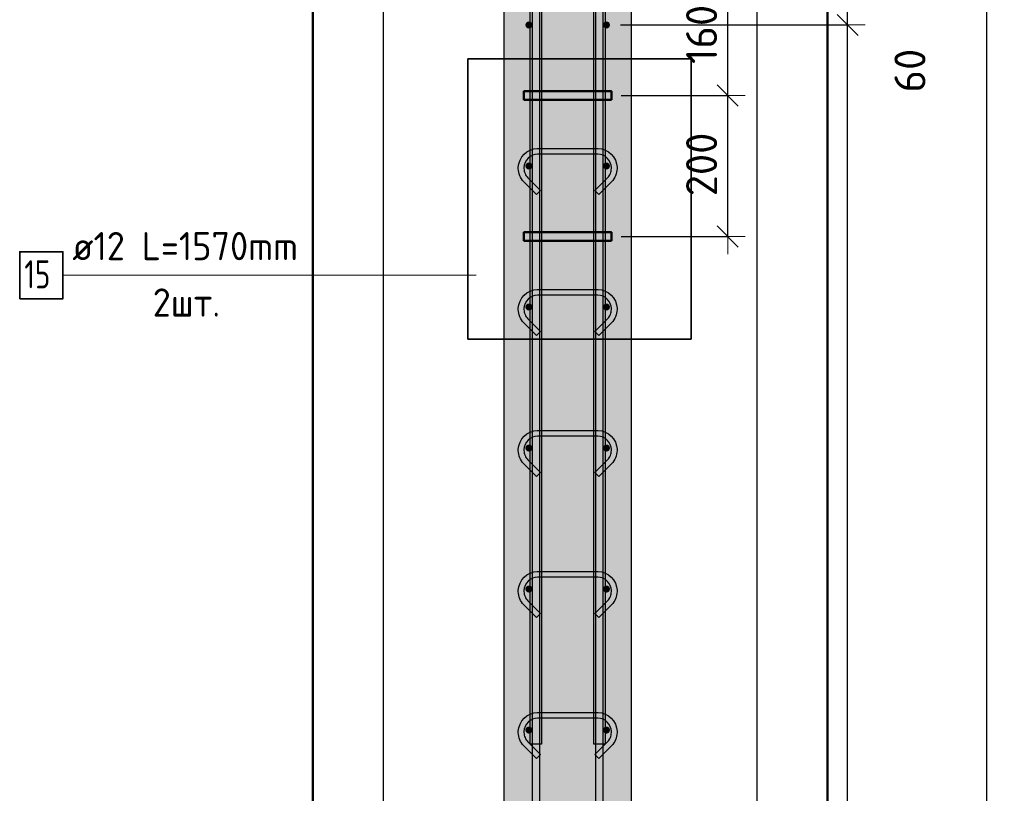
# Model space of a CAD drawing. Header units: millimetres. Extents: x -2995 to 47287, y -2809 to 58122.
# Tile 61 of 143: x 31542 to 32938, y 28998 to 30095. Entities that reach past the tile are written whole.
import ezdxf

# ---------------------------------------------------------------- set-up
doc = ezdxf.new("R2010")
doc.units = ezdxf.units.MM
doc.header["$PDMODE"] = 65
for name, color, linetype, lineweight in [('Standard', 7, 'Continuous', 25), ('Арм.стержн. вертикальными 1', 22, 'Continuous', 35), ('Арм.стержн.горизонт. 1', 180, 'Continuous', 35), ('Арм.стержн.горизонт. 2', 202, 'Continuous', 35), ('Размерная линия_ общее', 7, 'Continuous', 13)]:
    doc.layers.add(name, color=color, linetype=linetype, lineweight=lineweight)
doc.layers.add('Арм.стержн. вертикальными 2', color=7, linetype='Continuous', lineweight=35, true_color=0x006e00)
doc.layers.add('Арм.стержн.Стяжки', color=7, linetype='Continuous', lineweight=35, true_color=0x501e0f)
doc.styles.add('ISOCPEUR', font='ISOCPEUR')
doc.dimstyles.new('DIMSTYLE_10', dxfattribs={"dimtxt": 44, "dimasz": 50, "dimexe": 0, "dimexo": 0, "dimgap": 22, "dimtad": 0, "dimdec": 0, "dimrnd": 5, "dimzin": 12, "dimdsep": 46, "dimtxsty": 'ISOCPEUR', "dimblk1": 'ALL_ML_STRICH', "dimblk2": 'ALL_ML_STRICH', "dimsah": 1, "dimcen": 0, "dimclrd": 7, "dimclre": 256, "dimclrt": 7, "dimadec": 0, "dimazin": 0, "dimtfac": 1, "dimtdec": 0, "dimtix": 1, "dimtmove": 2, "dimatfit": 3, "dimfxl": 0, "dimtvp": 1.2, "dimtzin": 0, "dimlwd": 0, "dimlwe": -3, "dimarcsym": 0})
doc.dimstyles.new('DIMSTYLE_3', dxfattribs={"dimtxt": 44, "dimasz": 50, "dimexe": 0, "dimexo": 0, "dimgap": 22, "dimtad": 2, "dimdec": 0, "dimrnd": 5, "dimzin": 12, "dimdsep": 46, "dimtxsty": 'ISOCPEUR', "dimblk1": 'ALL_ML_STRICH', "dimblk2": 'ALL_ML_STRICH', "dimsah": 1, "dimcen": 0, "dimclrd": 7, "dimclre": 256, "dimclrt": 7, "dimadec": 0, "dimazin": 0, "dimtfac": 1, "dimtdec": 0, "dimtix": 1, "dimtmove": 2, "dimatfit": 3, "dimfxl": 0, "dimtzin": 0, "dimlwd": 0, "dimlwe": -3, "dimarcsym": 0})

# ---------------------------------------------------------------- blocks, each defined once
blk = doc.blocks.new('ALL_ML_STRICH')
at = {"color": 0, "linetype": 'ByBlock', "lineweight": -2}
for p, q in [((-0.3, -0.3), (0.3, 0.3)), ((0, -0.5), (0, 0.5)), ((-1, 0), (0.5, 0))]:
    blk.add_line(p, q, dxfattribs=at)
blk = doc.blocks.new('*D203')
at = {"layer": 'DEFPOINTS', "color": 7, "linetype": 'Continuous', "lineweight": 13, "transparency": 33554687}
for p in [(32505, 30147.3), (32533.7, 27027.3), (32913, 27027.3)]:
    blk.add_point(p, dxfattribs=at)
at = {"layer": 'Размерная линия_ общее', "color": 253, "linetype": 'Continuous', "lineweight": -2, "true_color": 0xa0a0a0, "transparency": 33554687}
for p, q in [((32525, 30147.3), (32913, 30147.3)), ((32553.7, 27027.3), (32913, 27027.3))]:
    blk.add_line(p, q, dxfattribs=at)
at = {"layer": 'Размерная линия_ общее', "color": 7, "linetype": 'Continuous', "lineweight": -2, "transparency": 33554687}
blk.add_line((32913, 27027.3), (32913, 30147.3), dxfattribs=at)
at = {"layer": 'Размерная линия_ общее', "color": 7, "linetype": 'Continuous', "lineweight": 13, "transparency": 33554687, "xscale": 50, "yscale": 50, "zscale": 50}
for p, rotation in [((32913, 30147.3), 90), ((32913, 27027.3), 270)]:
    blk.add_blockref('ALL_ML_STRICH', p, dxfattribs=dict(at, rotation=rotation))
at = {"layer": 'Размерная линия_ общее', "color": 7, "linetype": 'Continuous', "lineweight": 13, "transparency": 33554687, "insert": (32876, 28593.9), "char_height": 44, "width": 176, "attachment_point": 5, "rotation": 90, "style": 'ISOCPEUR'}
blk.add_mtext('\\A1;{3120}', dxfattribs=at)
blk = doc.blocks.new('*D206')
at = {"layer": 'DEFPOINTS', "color": 7, "linetype": 'Continuous', "lineweight": 13, "transparency": 33554687}
for p in [(32373.8, 30087.3), (32373.8, 27087.3), (32715.8, 27087.3)]:
    blk.add_point(p, dxfattribs=at)
at = {"layer": 'Размерная линия_ общее', "color": 253, "linetype": 'Continuous', "lineweight": -2, "true_color": 0xa0a0a0, "transparency": 33554687}
for p, q in [((32393.8, 30087.3), (32715.8, 30087.3)), ((32393.8, 27087.3), (32715.8, 27087.3))]:
    blk.add_line(p, q, dxfattribs=at)
at = {"layer": 'Размерная линия_ общее', "color": 7, "linetype": 'Continuous', "lineweight": -2, "transparency": 33554687}
blk.add_line((32715.8, 27087.3), (32715.8, 30087.3), dxfattribs=at)
at = {"layer": 'Размерная линия_ общее', "color": 7, "linetype": 'Continuous', "lineweight": 13, "transparency": 33554687, "xscale": 50, "yscale": 50, "zscale": 50}
for p, rotation in [((32715.8, 30087.3), 90), ((32715.8, 27087.3), 270)]:
    blk.add_blockref('ALL_ML_STRICH', p, dxfattribs=dict(at, rotation=rotation))
at = {"layer": 'Размерная линия_ общее', "color": 7, "linetype": 'Continuous', "lineweight": 13, "transparency": 33554687, "insert": (32656.8, 28439.3), "char_height": 44, "width": 2.2, "attachment_point": 1, "rotation": 90, "line_spacing_factor": 0.60241, "style": 'ISOCPEUR'}
blk.add_mtext('\\W0.91;15х200=3000', dxfattribs=at)
blk = doc.blocks.new('*D207')
at = {"layer": 'DEFPOINTS', "color": 7, "linetype": 'Continuous', "lineweight": 13, "transparency": 33554687}
for p in [(32408.8, 30147.3), (32373.8, 30087.3), (32715.8, 30087.3)]:
    blk.add_point(p, dxfattribs=at)
at = {"layer": 'Размерная линия_ общее', "color": 253, "linetype": 'Continuous', "lineweight": -2, "true_color": 0xa0a0a0, "transparency": 33554687}
for p, q in [((32428.8, 30147.3), (32715.8, 30147.3)), ((32393.8, 30087.3), (32715.8, 30087.3))]:
    blk.add_line(p, q, dxfattribs=at)
at = {"layer": 'Размерная линия_ общее', "color": 7, "linetype": 'Continuous', "lineweight": -2, "transparency": 33554687}
blk.add_line((32715.8, 30087.3), (32715.8, 30147.3), dxfattribs=at)
at = {"layer": 'Размерная линия_ общее', "color": 7, "linetype": 'Continuous', "lineweight": 13, "transparency": 33554687, "xscale": 50, "yscale": 50, "zscale": 50}
for p, rotation in [((32715.8, 30147.3), 90), ((32715.8, 30087.3), 270)]:
    blk.add_blockref('ALL_ML_STRICH', p, dxfattribs=dict(at, rotation=rotation))
at = {"layer": 'Размерная линия_ общее', "color": 7, "linetype": 'Continuous', "lineweight": 13, "transparency": 33554687, "insert": (32804.2, 30022.6), "char_height": 44, "width": 88, "attachment_point": 5, "rotation": 90, "style": 'ISOCPEUR'}
blk.add_mtext('\\A1;{60}', dxfattribs=at)
blk = doc.blocks.new('*D210')
at = {"layer": 'DEFPOINTS', "color": 7, "linetype": 'Continuous', "lineweight": 13, "transparency": 33554687}
for p in [(32374.8, 29987.3), (32374.8, 29787.3), (32545.7, 29787.3)]:
    blk.add_point(p, dxfattribs=at)
at = {"layer": 'Размерная линия_ общее', "color": 253, "linetype": 'Continuous', "lineweight": -2, "true_color": 0xa0a0a0, "transparency": 33554687}
for p, q in [((32394.8, 29987.3), (32545.7, 29987.3)), ((32394.8, 29787.3), (32545.7, 29787.3))]:
    blk.add_line(p, q, dxfattribs=at)
at = {"layer": 'Размерная линия_ общее', "color": 7, "linetype": 'Continuous', "lineweight": -2, "transparency": 33554687}
blk.add_line((32545.7, 29787.3), (32545.7, 29987.3), dxfattribs=at)
at = {"layer": 'Размерная линия_ общее', "color": 7, "linetype": 'Continuous', "lineweight": 13, "transparency": 33554687, "xscale": 50, "yscale": 50, "zscale": 50}
for p, rotation in [((32545.7, 29987.3), 90), ((32545.7, 29787.3), 270)]:
    blk.add_blockref('ALL_ML_STRICH', p, dxfattribs=dict(at, rotation=rotation))
at = {"layer": 'Размерная линия_ общее', "color": 7, "linetype": 'Continuous', "lineweight": 13, "transparency": 33554687, "insert": (32508.7, 29889.5), "char_height": 44, "width": 132, "attachment_point": 5, "rotation": 90, "style": 'ISOCPEUR'}
blk.add_mtext('\\A1;{200}', dxfattribs=at)
blk = doc.blocks.new('*D211')
at = {"layer": 'DEFPOINTS', "color": 7, "linetype": 'Continuous', "lineweight": 13, "transparency": 33554687}
for p in [(32408.8, 30147.3), (32374.8, 29987.3), (32545.7, 29987.3)]:
    blk.add_point(p, dxfattribs=at)
at = {"layer": 'Размерная линия_ общее', "color": 253, "linetype": 'Continuous', "lineweight": -2, "true_color": 0xa0a0a0, "transparency": 33554687}
for p, q in [((32428.8, 30147.3), (32545.7, 30147.3)), ((32394.8, 29987.3), (32545.7, 29987.3))]:
    blk.add_line(p, q, dxfattribs=at)
at = {"layer": 'Размерная линия_ общее', "color": 7, "linetype": 'Continuous', "lineweight": -2, "transparency": 33554687}
blk.add_line((32545.7, 29987.3), (32545.7, 30147.3), dxfattribs=at)
at = {"layer": 'Размерная линия_ общее', "color": 7, "linetype": 'Continuous', "lineweight": 13, "transparency": 33554687, "xscale": 50, "yscale": 50, "zscale": 50}
for p, rotation in [((32545.7, 30147.3), 90), ((32545.7, 29987.3), 270)]:
    blk.add_blockref('ALL_ML_STRICH', p, dxfattribs=dict(at, rotation=rotation))
at = {"layer": 'Размерная линия_ общее', "color": 7, "linetype": 'Continuous', "lineweight": 13, "transparency": 33554687, "insert": (32508.7, 30073.9), "char_height": 44, "width": 132, "attachment_point": 5, "rotation": 90, "style": 'ISOCPEUR'}
blk.add_mtext('\\A1;{160}', dxfattribs=at)

msp = doc.modelspace()

# ---------------------------------------------------------------- hatches: boundary and pattern name
at = {"layer": 'Standard', "linetype": 'Continuous', "lineweight": 13, "transparency": 33554687}
msp.add_hatch(color=7, dxfattribs=at).paths.add_polyline_path([(32408.8, 30147.3), (32228.8, 30147.3), (32228.8, 27027.3), (32408.8, 27027.3)])
at = {"layer": 'Арм.стержн.горизонт. 1', "linetype": 'Continuous', "lineweight": 50, "transparency": 33554687}
for points in [[(32268.8, 30087.3), (32268.4, 30089.2), (32267.4, 30090.9), (32265.7, 30091.9), (32263.8, 30092.3), (32261.9, 30091.9), (32260.3, 30090.9), (32259.2, 30089.2), (32258.8, 30087.3), (32259.2, 30085.4), (32260.3, 30083.8), (32261.9, 30082.7), (32263.8, 30082.3), (32265.7, 30082.7), (32267.4, 30083.8), (32268.4, 30085.4)], [(32378.8, 30087.3), (32378.4, 30089.2), (32377.4, 30090.9), (32375.7, 30091.9), (32373.8, 30092.3), (32371.9, 30091.9), (32370.3, 30090.9), (32369.2, 30089.2), (32368.8, 30087.3), (32369.2, 30085.4), (32370.3, 30083.8), (32371.9, 30082.7), (32373.8, 30082.3), (32375.7, 30082.7), (32377.4, 30083.8), (32378.4, 30085.4)], [(32268.8, 29887.3), (32268.4, 29889.2), (32267.4, 29890.9), (32265.7, 29891.9), (32263.8, 29892.3), (32261.9, 29891.9), (32260.3, 29890.9), (32259.2, 29889.2), (32258.8, 29887.3), (32259.2, 29885.4), (32260.3, 29883.8), (32261.9, 29882.7), (32263.8, 29882.3), (32265.7, 29882.7), (32267.4, 29883.8), (32268.4, 29885.4)], [(32378.8, 29887.3), (32378.4, 29889.2), (32377.4, 29890.9), (32375.7, 29891.9), (32373.8, 29892.3), (32371.9, 29891.9), (32370.3, 29890.9), (32369.2, 29889.2), (32368.8, 29887.3), (32369.2, 29885.4), (32370.3, 29883.8), (32371.9, 29882.7), (32373.8, 29882.3), (32375.7, 29882.7), (32377.4, 29883.8), (32378.4, 29885.4)], [(32268.8, 29687.3), (32268.4, 29689.2), (32267.4, 29690.9), (32265.7, 29691.9), (32263.8, 29692.3), (32261.9, 29691.9), (32260.3, 29690.9), (32259.2, 29689.2), (32258.8, 29687.3), (32259.2, 29685.4), (32260.3, 29683.8), (32261.9, 29682.7), (32263.8, 29682.3), (32265.7, 29682.7), (32267.4, 29683.8), (32268.4, 29685.4)], [(32378.8, 29687.3), (32378.4, 29689.2), (32377.4, 29690.9), (32375.7, 29691.9), (32373.8, 29692.3), (32371.9, 29691.9), (32370.3, 29690.9), (32369.2, 29689.2), (32368.8, 29687.3), (32369.2, 29685.4), (32370.3, 29683.8), (32371.9, 29682.7), (32373.8, 29682.3), (32375.7, 29682.7), (32377.4, 29683.8), (32378.4, 29685.4)], [(32268.8, 29487.3), (32268.4, 29489.2), (32267.4, 29490.9), (32265.7, 29491.9), (32263.8, 29492.3), (32261.9, 29491.9), (32260.3, 29490.9), (32259.2, 29489.2), (32258.8, 29487.3), (32259.2, 29485.4), (32260.3, 29483.8), (32261.9, 29482.7), (32263.8, 29482.3), (32265.7, 29482.7), (32267.4, 29483.8), (32268.4, 29485.4)], [(32378.8, 29487.3), (32378.4, 29489.2), (32377.4, 29490.9), (32375.7, 29491.9), (32373.8, 29492.3), (32371.9, 29491.9), (32370.3, 29490.9), (32369.2, 29489.2), (32368.8, 29487.3), (32369.2, 29485.4), (32370.3, 29483.8), (32371.9, 29482.7), (32373.8, 29482.3), (32375.7, 29482.7), (32377.4, 29483.8), (32378.4, 29485.4)], [(32268.8, 29287.3), (32268.4, 29289.2), (32267.4, 29290.9), (32265.7, 29291.9), (32263.8, 29292.3), (32261.9, 29291.9), (32260.3, 29290.9), (32259.2, 29289.2), (32258.8, 29287.3), (32259.2, 29285.4), (32260.3, 29283.8), (32261.9, 29282.7), (32263.8, 29282.3), (32265.7, 29282.7), (32267.4, 29283.8), (32268.4, 29285.4)], [(32378.8, 29287.3), (32378.4, 29289.2), (32377.4, 29290.9), (32375.7, 29291.9), (32373.8, 29292.3), (32371.9, 29291.9), (32370.3, 29290.9), (32369.2, 29289.2), (32368.8, 29287.3), (32369.2, 29285.4), (32370.3, 29283.8), (32371.9, 29282.7), (32373.8, 29282.3), (32375.7, 29282.7), (32377.4, 29283.8), (32378.4, 29285.4)], [(32268.8, 29087.3), (32268.4, 29089.2), (32267.4, 29090.9), (32265.7, 29091.9), (32263.8, 29092.3), (32261.9, 29091.9), (32260.3, 29090.9), (32259.2, 29089.2), (32258.8, 29087.3), (32259.2, 29085.4), (32260.3, 29083.8), (32261.9, 29082.7), (32263.8, 29082.3), (32265.7, 29082.7), (32267.4, 29083.8), (32268.4, 29085.4)], [(32378.8, 29087.3), (32378.4, 29089.2), (32377.4, 29090.9), (32375.7, 29091.9), (32373.8, 29092.3), (32371.9, 29091.9), (32370.3, 29090.9), (32369.2, 29089.2), (32368.8, 29087.3), (32369.2, 29085.4), (32370.3, 29083.8), (32371.9, 29082.7), (32373.8, 29082.3), (32375.7, 29082.7), (32377.4, 29083.8), (32378.4, 29085.4)]]:
    msp.add_hatch(color=4, dxfattribs=at).paths.add_polyline_path(points)

# ---------------------------------------------------------------- linework, layer by layer
at = {"color": 52, "linetype": 'Continuous', "lineweight": -3, "transparency": 33554687}
for p, q in [((32057.3, 31460.8), (32057.3, 27027.3)), ((32057.3, 31460.8), (32057.3, 27027.3)), ((32587.3, 27027.3), (32587.3, 31460.8)), ((32587.3, 27027.3), (32587.3, 31460.8)), ((32177, 30039.1), (32494.1, 30039.1)), ((32494.1, 30039.1), (32177, 30039.1)), ((32177, 30039.1), (32177, 29641.7)), ((32177, 29641.7), (32177, 30039.1)), ((32494.1, 29641.7), (32494.1, 30039.1)), ((32494.1, 30039.1), (32494.1, 29641.7)), ((32177, 29641.7), (32494.1, 29641.7)), ((32494.1, 29641.7), (32177, 29641.7))]:
    msp.add_line(p, q, dxfattribs=at)
at = {"layer": 'Standard', "color": 7, "linetype": 'Continuous', "lineweight": 25, "transparency": 33554687}
for p, q in [((32228.8, 27027.3), (32228.8, 30147.3)), ((32408.8, 30147.3), (32408.8, 27027.3))]:
    msp.add_line(p, q, dxfattribs=at)
at = {"layer": 'Standard', "color": 7, "linetype": 'Continuous', "lineweight": 50, "transparency": 33554687}
msp.add_lwpolyline([(31957.3, 26927.3), (32687.3, 26927.3), (32687.3, 31560.8), (31957.3, 31560.8), (31957.3, 26927.3)], dxfattribs=at)
at = {"layer": 'Арм.стержн. вертикальными 1', "color": 4, "linetype": 'Continuous', "lineweight": 25, "transparency": 33554687}
for points in [[(32268.8, 27027.3), (32268.8, 31157.3), (32278.8, 31157.3), (32278.8, 27027.3), (32268.8, 27027.3)], [(32268.8, 27027.3), (32268.8, 31157.3), (32278.8, 31157.3), (32278.8, 27027.3), (32268.8, 27027.3)], [(32268.8, 27027.3), (32268.8, 31157.3), (32278.8, 31157.3), (32278.8, 27027.3), (32268.8, 27027.3)], [(32268.8, 27027.3), (32268.8, 31157.3), (32278.8, 31157.3), (32278.8, 27027.3), (32268.8, 27027.3)], [(32268.8, 27027.3), (32268.8, 31157.3), (32278.8, 31157.3), (32278.8, 27027.3), (32268.8, 27027.3)], [(32268.8, 27027.3), (32268.8, 31157.3), (32278.8, 31157.3), (32278.8, 27027.3), (32268.8, 27027.3)], [(32358.8, 27027.3), (32358.8, 31157.3), (32368.8, 31157.3), (32368.8, 27027.3), (32358.8, 27027.3)], [(32358.8, 27027.3), (32358.8, 31157.3), (32368.8, 31157.3), (32368.8, 27027.3), (32358.8, 27027.3)], [(32358.8, 27027.3), (32358.8, 31157.3), (32368.8, 31157.3), (32368.8, 27027.3), (32358.8, 27027.3)], [(32358.8, 27027.3), (32358.8, 31157.3), (32368.8, 31157.3), (32368.8, 27027.3), (32358.8, 27027.3)], [(32358.8, 27027.3), (32358.8, 31157.3), (32368.8, 31157.3), (32368.8, 27027.3), (32358.8, 27027.3)], [(32358.8, 27027.3), (32358.8, 31157.3), (32368.8, 31157.3), (32368.8, 27027.3), (32358.8, 27027.3)]]:
    msp.add_lwpolyline(points, dxfattribs=at)
at = {"layer": 'Арм.стержн. вертикальными 2', "color": 7, "linetype": 'Continuous', "lineweight": 25, "transparency": 33554687}
for points in [[(32281.8, 31407.3), (32281.8, 29067.3), (32265.8, 29067.3), (32265.8, 31407.3), (32281.8, 31407.3)], [(32281.8, 31407.3), (32281.8, 29067.3), (32265.8, 29067.3), (32265.8, 31407.3), (32281.8, 31407.3)], [(32281.8, 31407.3), (32281.8, 29067.3), (32265.8, 29067.3), (32265.8, 31407.3), (32281.8, 31407.3)], [(32371.8, 31407.3), (32371.8, 29067.3), (32355.8, 29067.3), (32355.8, 31407.3), (32371.8, 31407.3)], [(32371.8, 31407.3), (32371.8, 29067.3), (32355.8, 29067.3), (32355.8, 31407.3), (32371.8, 31407.3)], [(32371.8, 31407.3), (32371.8, 29067.3), (32355.8, 29067.3), (32355.8, 31407.3), (32371.8, 31407.3)]]:
    msp.add_lwpolyline(points, dxfattribs=at)
at = {"layer": 'Арм.стержн.горизонт. 2', "color": 7, "linetype": 'Continuous', "lineweight": 13, "transparency": 33554687}
msp.add_line((31603, 29732.4), (32189, 29732.4), dxfattribs=at)
at = {"layer": 'Арм.стержн.горизонт. 2', "color": 34, "linetype": 'Continuous', "lineweight": 50, "transparency": 33554687}
for points in [[(32380.8, 29981.3), (32256.8, 29981.3), (32256.8, 29993.3), (32380.8, 29993.3), (32380.8, 29981.3)], [(32380.8, 29781.3), (32256.8, 29781.3), (32256.8, 29793.3), (32380.8, 29793.3), (32380.8, 29781.3)]]:
    msp.add_lwpolyline(points, dxfattribs=at)
at = {"layer": 'Арм.стержн.горизонт. 2', "color": 7, "linetype": 'Continuous', "lineweight": 35, "transparency": 33554687}
msp.add_lwpolyline([(31541.7, 29699.1), (31603, 29699.1), (31603, 29765.7), (31541.7, 29765.7), (31541.7, 29699.1)], dxfattribs=at)
at = {"layer": 'Арм.стержн.Стяжки', "color": 40, "linetype": 'Continuous', "lineweight": 25, "transparency": 33554687}
for points in [[(32274.6, 29846.9), (32256.6, 29865), (32254.9, 29866.9), (32253.4, 29869), (32252, 29871.3), (32251, 29873.6), (32250.1, 29876), (32249.4, 29878.6), (32249, 29881.1), (32248.8, 29883.7), (32248.8, 29885.6), (32249.5, 29890.5), (32251.2, 29895.6), (32253.8, 29900.3), (32257, 29904.1), (32260.9, 29907.3), (32265.5, 29910), (32270.6, 29911.6), (32275.5, 29912.3), (32362.1, 29912.3), (32367, 29911.6), (32372.1, 29910), (32376.8, 29907.3), (32380.6, 29904.1), (32383.9, 29900.3), (32386.5, 29895.6), (32388.1, 29890.5), (32388.8, 29885.6), (32388.8, 29883.7), (32388.6, 29881.1), (32388.2, 29878.6), (32387.6, 29876), (32386.7, 29873.6), (32385.6, 29871.3), (32384.3, 29869), (32382.8, 29866.9), (32381.1, 29865), (32363, 29846.9), (32357.4, 29852.6), (32375.2, 29870.5), (32376.5, 29871.9), (32377.6, 29873.4), (32378.5, 29875), (32379.3, 29876.7), (32379.9, 29878.4), (32380.4, 29880.2), (32380.7, 29882.1), (32380.8, 29883.9), (32380.8, 29885.1), (32380.3, 29888.7), (32379.1, 29892.4), (32377.2, 29895.7), (32375, 29898.5), (32372.2, 29900.7), (32368.9, 29902.6), (32365.2, 29903.8), (32361.6, 29904.3), (32276.1, 29904.3), (32272.4, 29903.8), (32268.8, 29902.6), (32265.4, 29900.7), (32262.7, 29898.5), (32260.4, 29895.7), (32258.5, 29892.4), (32257.3, 29888.7), (32256.8, 29885.1), (32256.8, 29883.9), (32257, 29882.1), (32257.3, 29880.2), (32257.7, 29878.4), (32258.4, 29876.7), (32259.1, 29875), (32260.1, 29873.4), (32261.2, 29871.9), (32262.4, 29870.5), (32280.3, 29852.6), (32274.6, 29846.9)], [(32274.6, 29846.9), (32256.6, 29865), (32254.9, 29866.9), (32253.4, 29869), (32252, 29871.3), (32251, 29873.6), (32250.1, 29876), (32249.4, 29878.6), (32249, 29881.1), (32248.8, 29883.7), (32248.8, 29885.6), (32249.5, 29890.5), (32251.2, 29895.6), (32253.8, 29900.3), (32257, 29904.1), (32260.9, 29907.3), (32265.5, 29910), (32270.6, 29911.6), (32275.5, 29912.3), (32362.1, 29912.3), (32367, 29911.6), (32372.1, 29910), (32376.8, 29907.3), (32380.6, 29904.1), (32383.9, 29900.3), (32386.5, 29895.6), (32388.1, 29890.5), (32388.8, 29885.6), (32388.8, 29883.7), (32388.6, 29881.1), (32388.2, 29878.6), (32387.6, 29876), (32386.7, 29873.6), (32385.6, 29871.3), (32384.3, 29869), (32382.8, 29866.9), (32381.1, 29865), (32363, 29846.9), (32357.4, 29852.6), (32375.2, 29870.5), (32376.5, 29871.9), (32377.6, 29873.4), (32378.5, 29875), (32379.3, 29876.7), (32379.9, 29878.4), (32380.4, 29880.2), (32380.7, 29882.1), (32380.8, 29883.9), (32380.8, 29885.1), (32380.3, 29888.7), (32379.1, 29892.4), (32377.2, 29895.7), (32375, 29898.5), (32372.2, 29900.7), (32368.9, 29902.6), (32365.2, 29903.8), (32361.6, 29904.3), (32276.1, 29904.3), (32272.4, 29903.8), (32268.8, 29902.6), (32265.4, 29900.7), (32262.7, 29898.5), (32260.4, 29895.7), (32258.5, 29892.4), (32257.3, 29888.7), (32256.8, 29885.1), (32256.8, 29883.9), (32257, 29882.1), (32257.3, 29880.2), (32257.7, 29878.4), (32258.4, 29876.7), (32259.1, 29875), (32260.1, 29873.4), (32261.2, 29871.9), (32262.4, 29870.5), (32280.3, 29852.6), (32274.6, 29846.9)], [(32274.6, 29646.9), (32256.6, 29665), (32254.9, 29666.9), (32253.4, 29669), (32252, 29671.3), (32251, 29673.6), (32250.1, 29676), (32249.4, 29678.6), (32249, 29681.1), (32248.8, 29683.7), (32248.8, 29685.6), (32249.5, 29690.5), (32251.2, 29695.6), (32253.8, 29700.3), (32257, 29704.1), (32260.9, 29707.3), (32265.5, 29710), (32270.6, 29711.6), (32275.5, 29712.3), (32362.1, 29712.3), (32367, 29711.6), (32372.1, 29710), (32376.8, 29707.3), (32380.6, 29704.1), (32383.9, 29700.3), (32386.5, 29695.6), (32388.1, 29690.5), (32388.8, 29685.6), (32388.8, 29683.7), (32388.6, 29681.1), (32388.2, 29678.6), (32387.6, 29676), (32386.7, 29673.6), (32385.6, 29671.3), (32384.3, 29669), (32382.8, 29666.9), (32381.1, 29665), (32363, 29646.9), (32357.4, 29652.6), (32375.2, 29670.5), (32376.5, 29671.9), (32377.6, 29673.4), (32378.5, 29675), (32379.3, 29676.7), (32379.9, 29678.4), (32380.4, 29680.2), (32380.7, 29682.1), (32380.8, 29683.9), (32380.8, 29685.1), (32380.3, 29688.7), (32379.1, 29692.4), (32377.2, 29695.7), (32375, 29698.5), (32372.2, 29700.7), (32368.9, 29702.6), (32365.2, 29703.8), (32361.6, 29704.3), (32276.1, 29704.3), (32272.4, 29703.8), (32268.8, 29702.6), (32265.4, 29700.7), (32262.7, 29698.5), (32260.4, 29695.7), (32258.5, 29692.4), (32257.3, 29688.7), (32256.8, 29685.1), (32256.8, 29683.9), (32257, 29682.1), (32257.3, 29680.2), (32257.7, 29678.4), (32258.4, 29676.7), (32259.1, 29675), (32260.1, 29673.4), (32261.2, 29671.9), (32262.4, 29670.5), (32280.3, 29652.6), (32274.6, 29646.9)], [(32274.6, 29646.9), (32256.6, 29665), (32254.9, 29666.9), (32253.4, 29669), (32252, 29671.3), (32251, 29673.6), (32250.1, 29676), (32249.4, 29678.6), (32249, 29681.1), (32248.8, 29683.7), (32248.8, 29685.6), (32249.5, 29690.5), (32251.2, 29695.6), (32253.8, 29700.3), (32257, 29704.1), (32260.9, 29707.3), (32265.5, 29710), (32270.6, 29711.6), (32275.5, 29712.3), (32362.1, 29712.3), (32367, 29711.6), (32372.1, 29710), (32376.8, 29707.3), (32380.6, 29704.1), (32383.9, 29700.3), (32386.5, 29695.6), (32388.1, 29690.5), (32388.8, 29685.6), (32388.8, 29683.7), (32388.6, 29681.1), (32388.2, 29678.6), (32387.6, 29676), (32386.7, 29673.6), (32385.6, 29671.3), (32384.3, 29669), (32382.8, 29666.9), (32381.1, 29665), (32363, 29646.9), (32357.4, 29652.6), (32375.2, 29670.5), (32376.5, 29671.9), (32377.6, 29673.4), (32378.5, 29675), (32379.3, 29676.7), (32379.9, 29678.4), (32380.4, 29680.2), (32380.7, 29682.1), (32380.8, 29683.9), (32380.8, 29685.1), (32380.3, 29688.7), (32379.1, 29692.4), (32377.2, 29695.7), (32375, 29698.5), (32372.2, 29700.7), (32368.9, 29702.6), (32365.2, 29703.8), (32361.6, 29704.3), (32276.1, 29704.3), (32272.4, 29703.8), (32268.8, 29702.6), (32265.4, 29700.7), (32262.7, 29698.5), (32260.4, 29695.7), (32258.5, 29692.4), (32257.3, 29688.7), (32256.8, 29685.1), (32256.8, 29683.9), (32257, 29682.1), (32257.3, 29680.2), (32257.7, 29678.4), (32258.4, 29676.7), (32259.1, 29675), (32260.1, 29673.4), (32261.2, 29671.9), (32262.4, 29670.5), (32280.3, 29652.6), (32274.6, 29646.9)], [(32274.6, 29646.9), (32256.6, 29665), (32254.9, 29666.9), (32253.4, 29669), (32252, 29671.3), (32251, 29673.6), (32250.1, 29676), (32249.4, 29678.6), (32249, 29681.1), (32248.8, 29683.7), (32248.8, 29685.6), (32249.5, 29690.5), (32251.2, 29695.6), (32253.8, 29700.3), (32257, 29704.1), (32260.9, 29707.3), (32265.5, 29710), (32270.6, 29711.6), (32275.5, 29712.3), (32362.1, 29712.3), (32367, 29711.6), (32372.1, 29710), (32376.8, 29707.3), (32380.6, 29704.1), (32383.9, 29700.3), (32386.5, 29695.6), (32388.1, 29690.5), (32388.8, 29685.6), (32388.8, 29683.7), (32388.6, 29681.1), (32388.2, 29678.6), (32387.6, 29676), (32386.7, 29673.6), (32385.6, 29671.3), (32384.3, 29669), (32382.8, 29666.9), (32381.1, 29665), (32363, 29646.9), (32357.4, 29652.6), (32375.2, 29670.5), (32376.5, 29671.9), (32377.6, 29673.4), (32378.5, 29675), (32379.3, 29676.7), (32379.9, 29678.4), (32380.4, 29680.2), (32380.7, 29682.1), (32380.8, 29683.9), (32380.8, 29685.1), (32380.3, 29688.7), (32379.1, 29692.4), (32377.2, 29695.7), (32375, 29698.5), (32372.2, 29700.7), (32368.9, 29702.6), (32365.2, 29703.8), (32361.6, 29704.3), (32276.1, 29704.3), (32272.4, 29703.8), (32268.8, 29702.6), (32265.4, 29700.7), (32262.7, 29698.5), (32260.4, 29695.7), (32258.5, 29692.4), (32257.3, 29688.7), (32256.8, 29685.1), (32256.8, 29683.9), (32257, 29682.1), (32257.3, 29680.2), (32257.7, 29678.4), (32258.4, 29676.7), (32259.1, 29675), (32260.1, 29673.4), (32261.2, 29671.9), (32262.4, 29670.5), (32280.3, 29652.6), (32274.6, 29646.9)], [(32274.6, 29446.9), (32256.6, 29465), (32254.9, 29466.9), (32253.4, 29469), (32252, 29471.3), (32251, 29473.6), (32250.1, 29476), (32249.4, 29478.6), (32249, 29481.1), (32248.8, 29483.7), (32248.8, 29485.6), (32249.5, 29490.5), (32251.2, 29495.6), (32253.8, 29500.3), (32257, 29504.1), (32260.9, 29507.3), (32265.5, 29510), (32270.6, 29511.6), (32275.5, 29512.3), (32362.1, 29512.3), (32367, 29511.6), (32372.1, 29510), (32376.8, 29507.3), (32380.6, 29504.1), (32383.9, 29500.3), (32386.5, 29495.6), (32388.1, 29490.5), (32388.8, 29485.6), (32388.8, 29483.7), (32388.6, 29481.1), (32388.2, 29478.6), (32387.6, 29476), (32386.7, 29473.6), (32385.6, 29471.3), (32384.3, 29469), (32382.8, 29466.9), (32381.1, 29465), (32363, 29446.9), (32357.4, 29452.6), (32375.2, 29470.5), (32376.5, 29471.9), (32377.6, 29473.4), (32378.5, 29475), (32379.3, 29476.7), (32379.9, 29478.4), (32380.4, 29480.2), (32380.7, 29482.1), (32380.8, 29483.9), (32380.8, 29485.1), (32380.3, 29488.7), (32379.1, 29492.4), (32377.2, 29495.7), (32375, 29498.5), (32372.2, 29500.7), (32368.9, 29502.6), (32365.2, 29503.8), (32361.6, 29504.3), (32276.1, 29504.3), (32272.4, 29503.8), (32268.8, 29502.6), (32265.4, 29500.7), (32262.7, 29498.5), (32260.4, 29495.7), (32258.5, 29492.4), (32257.3, 29488.7), (32256.8, 29485.1), (32256.8, 29483.9), (32257, 29482.1), (32257.3, 29480.2), (32257.7, 29478.4), (32258.4, 29476.7), (32259.1, 29475), (32260.1, 29473.4), (32261.2, 29471.9), (32262.4, 29470.5), (32280.3, 29452.6), (32274.6, 29446.9)], [(32274.6, 29446.9), (32256.6, 29465), (32254.9, 29466.9), (32253.4, 29469), (32252, 29471.3), (32251, 29473.6), (32250.1, 29476), (32249.4, 29478.6), (32249, 29481.1), (32248.8, 29483.7), (32248.8, 29485.6), (32249.5, 29490.5), (32251.2, 29495.6), (32253.8, 29500.3), (32257, 29504.1), (32260.9, 29507.3), (32265.5, 29510), (32270.6, 29511.6), (32275.5, 29512.3), (32362.1, 29512.3), (32367, 29511.6), (32372.1, 29510), (32376.8, 29507.3), (32380.6, 29504.1), (32383.9, 29500.3), (32386.5, 29495.6), (32388.1, 29490.5), (32388.8, 29485.6), (32388.8, 29483.7), (32388.6, 29481.1), (32388.2, 29478.6), (32387.6, 29476), (32386.7, 29473.6), (32385.6, 29471.3), (32384.3, 29469), (32382.8, 29466.9), (32381.1, 29465), (32363, 29446.9), (32357.4, 29452.6), (32375.2, 29470.5), (32376.5, 29471.9), (32377.6, 29473.4), (32378.5, 29475), (32379.3, 29476.7), (32379.9, 29478.4), (32380.4, 29480.2), (32380.7, 29482.1), (32380.8, 29483.9), (32380.8, 29485.1), (32380.3, 29488.7), (32379.1, 29492.4), (32377.2, 29495.7), (32375, 29498.5), (32372.2, 29500.7), (32368.9, 29502.6), (32365.2, 29503.8), (32361.6, 29504.3), (32276.1, 29504.3), (32272.4, 29503.8), (32268.8, 29502.6), (32265.4, 29500.7), (32262.7, 29498.5), (32260.4, 29495.7), (32258.5, 29492.4), (32257.3, 29488.7), (32256.8, 29485.1), (32256.8, 29483.9), (32257, 29482.1), (32257.3, 29480.2), (32257.7, 29478.4), (32258.4, 29476.7), (32259.1, 29475), (32260.1, 29473.4), (32261.2, 29471.9), (32262.4, 29470.5), (32280.3, 29452.6), (32274.6, 29446.9)], [(32274.6, 29246.9), (32256.6, 29265), (32254.9, 29266.9), (32253.4, 29269), (32252, 29271.3), (32251, 29273.6), (32250.1, 29276), (32249.4, 29278.6), (32249, 29281.1), (32248.8, 29283.7), (32248.8, 29285.6), (32249.5, 29290.5), (32251.2, 29295.6), (32253.8, 29300.3), (32257, 29304.1), (32260.9, 29307.3), (32265.5, 29310), (32270.6, 29311.6), (32275.5, 29312.3), (32362.1, 29312.3), (32367, 29311.6), (32372.1, 29310), (32376.8, 29307.3), (32380.6, 29304.1), (32383.9, 29300.3), (32386.5, 29295.6), (32388.1, 29290.5), (32388.8, 29285.6), (32388.8, 29283.7), (32388.6, 29281.1), (32388.2, 29278.6), (32387.6, 29276), (32386.7, 29273.6), (32385.6, 29271.3), (32384.3, 29269), (32382.8, 29266.9), (32381.1, 29265), (32363, 29246.9), (32357.4, 29252.6), (32375.2, 29270.5), (32376.5, 29271.9), (32377.6, 29273.4), (32378.5, 29275), (32379.3, 29276.7), (32379.9, 29278.4), (32380.4, 29280.2), (32380.7, 29282.1), (32380.8, 29283.9), (32380.8, 29285.1), (32380.3, 29288.7), (32379.1, 29292.4), (32377.2, 29295.7), (32375, 29298.5), (32372.2, 29300.7), (32368.9, 29302.6), (32365.2, 29303.8), (32361.6, 29304.3), (32276.1, 29304.3), (32272.4, 29303.8), (32268.8, 29302.6), (32265.4, 29300.7), (32262.7, 29298.5), (32260.4, 29295.7), (32258.5, 29292.4), (32257.3, 29288.7), (32256.8, 29285.1), (32256.8, 29283.9), (32257, 29282.1), (32257.3, 29280.2), (32257.7, 29278.4), (32258.4, 29276.7), (32259.1, 29275), (32260.1, 29273.4), (32261.2, 29271.9), (32262.4, 29270.5), (32280.3, 29252.6), (32274.6, 29246.9)], [(32274.6, 29246.9), (32256.6, 29265), (32254.9, 29266.9), (32253.4, 29269), (32252, 29271.3), (32251, 29273.6), (32250.1, 29276), (32249.4, 29278.6), (32249, 29281.1), (32248.8, 29283.7), (32248.8, 29285.6), (32249.5, 29290.5), (32251.2, 29295.6), (32253.8, 29300.3), (32257, 29304.1), (32260.9, 29307.3), (32265.5, 29310), (32270.6, 29311.6), (32275.5, 29312.3), (32362.1, 29312.3), (32367, 29311.6), (32372.1, 29310), (32376.8, 29307.3), (32380.6, 29304.1), (32383.9, 29300.3), (32386.5, 29295.6), (32388.1, 29290.5), (32388.8, 29285.6), (32388.8, 29283.7), (32388.6, 29281.1), (32388.2, 29278.6), (32387.6, 29276), (32386.7, 29273.6), (32385.6, 29271.3), (32384.3, 29269), (32382.8, 29266.9), (32381.1, 29265), (32363, 29246.9), (32357.4, 29252.6), (32375.2, 29270.5), (32376.5, 29271.9), (32377.6, 29273.4), (32378.5, 29275), (32379.3, 29276.7), (32379.9, 29278.4), (32380.4, 29280.2), (32380.7, 29282.1), (32380.8, 29283.9), (32380.8, 29285.1), (32380.3, 29288.7), (32379.1, 29292.4), (32377.2, 29295.7), (32375, 29298.5), (32372.2, 29300.7), (32368.9, 29302.6), (32365.2, 29303.8), (32361.6, 29304.3), (32276.1, 29304.3), (32272.4, 29303.8), (32268.8, 29302.6), (32265.4, 29300.7), (32262.7, 29298.5), (32260.4, 29295.7), (32258.5, 29292.4), (32257.3, 29288.7), (32256.8, 29285.1), (32256.8, 29283.9), (32257, 29282.1), (32257.3, 29280.2), (32257.7, 29278.4), (32258.4, 29276.7), (32259.1, 29275), (32260.1, 29273.4), (32261.2, 29271.9), (32262.4, 29270.5), (32280.3, 29252.6), (32274.6, 29246.9)], [(32274.6, 29246.9), (32256.6, 29265), (32254.9, 29266.9), (32253.4, 29269), (32252, 29271.3), (32251, 29273.6), (32250.1, 29276), (32249.4, 29278.6), (32249, 29281.1), (32248.8, 29283.7), (32248.8, 29285.6), (32249.5, 29290.5), (32251.2, 29295.6), (32253.8, 29300.3), (32257, 29304.1), (32260.9, 29307.3), (32265.5, 29310), (32270.6, 29311.6), (32275.5, 29312.3), (32362.1, 29312.3), (32367, 29311.6), (32372.1, 29310), (32376.8, 29307.3), (32380.6, 29304.1), (32383.9, 29300.3), (32386.5, 29295.6), (32388.1, 29290.5), (32388.8, 29285.6), (32388.8, 29283.7), (32388.6, 29281.1), (32388.2, 29278.6), (32387.6, 29276), (32386.7, 29273.6), (32385.6, 29271.3), (32384.3, 29269), (32382.8, 29266.9), (32381.1, 29265), (32363, 29246.9), (32357.4, 29252.6), (32375.2, 29270.5), (32376.5, 29271.9), (32377.6, 29273.4), (32378.5, 29275), (32379.3, 29276.7), (32379.9, 29278.4), (32380.4, 29280.2), (32380.7, 29282.1), (32380.8, 29283.9), (32380.8, 29285.1), (32380.3, 29288.7), (32379.1, 29292.4), (32377.2, 29295.7), (32375, 29298.5), (32372.2, 29300.7), (32368.9, 29302.6), (32365.2, 29303.8), (32361.6, 29304.3), (32276.1, 29304.3), (32272.4, 29303.8), (32268.8, 29302.6), (32265.4, 29300.7), (32262.7, 29298.5), (32260.4, 29295.7), (32258.5, 29292.4), (32257.3, 29288.7), (32256.8, 29285.1), (32256.8, 29283.9), (32257, 29282.1), (32257.3, 29280.2), (32257.7, 29278.4), (32258.4, 29276.7), (32259.1, 29275), (32260.1, 29273.4), (32261.2, 29271.9), (32262.4, 29270.5), (32280.3, 29252.6), (32274.6, 29246.9)], [(32274.6, 29046.9), (32256.6, 29065), (32254.9, 29066.9), (32253.4, 29069), (32252, 29071.3), (32251, 29073.6), (32250.1, 29076), (32249.4, 29078.6), (32249, 29081.1), (32248.8, 29083.7), (32248.8, 29085.6), (32249.5, 29090.5), (32251.2, 29095.6), (32253.8, 29100.3), (32257, 29104.1), (32260.9, 29107.3), (32265.5, 29110), (32270.6, 29111.6), (32275.5, 29112.3), (32362.1, 29112.3), (32367, 29111.6), (32372.1, 29110), (32376.8, 29107.3), (32380.6, 29104.1), (32383.9, 29100.3), (32386.5, 29095.6), (32388.1, 29090.5), (32388.8, 29085.6), (32388.8, 29083.7), (32388.6, 29081.1), (32388.2, 29078.6), (32387.6, 29076), (32386.7, 29073.6), (32385.6, 29071.3), (32384.3, 29069), (32382.8, 29066.9), (32381.1, 29065), (32363, 29046.9), (32357.4, 29052.6), (32375.2, 29070.5), (32376.5, 29071.9), (32377.6, 29073.4), (32378.5, 29075), (32379.3, 29076.7), (32379.9, 29078.4), (32380.4, 29080.2), (32380.7, 29082.1), (32380.8, 29083.9), (32380.8, 29085.1), (32380.3, 29088.7), (32379.1, 29092.4), (32377.2, 29095.7), (32375, 29098.5), (32372.2, 29100.7), (32368.9, 29102.6), (32365.2, 29103.8), (32361.6, 29104.3), (32276.1, 29104.3), (32272.4, 29103.8), (32268.8, 29102.6), (32265.4, 29100.7), (32262.7, 29098.5), (32260.4, 29095.7), (32258.5, 29092.4), (32257.3, 29088.7), (32256.8, 29085.1), (32256.8, 29083.9), (32257, 29082.1), (32257.3, 29080.2), (32257.7, 29078.4), (32258.4, 29076.7), (32259.1, 29075), (32260.1, 29073.4), (32261.2, 29071.9), (32262.4, 29070.5), (32280.3, 29052.6), (32274.6, 29046.9)], [(32274.6, 29046.9), (32256.6, 29065), (32254.9, 29066.9), (32253.4, 29069), (32252, 29071.3), (32251, 29073.6), (32250.1, 29076), (32249.4, 29078.6), (32249, 29081.1), (32248.8, 29083.7), (32248.8, 29085.6), (32249.5, 29090.5), (32251.2, 29095.6), (32253.8, 29100.3), (32257, 29104.1), (32260.9, 29107.3), (32265.5, 29110), (32270.6, 29111.6), (32275.5, 29112.3), (32362.1, 29112.3), (32367, 29111.6), (32372.1, 29110), (32376.8, 29107.3), (32380.6, 29104.1), (32383.9, 29100.3), (32386.5, 29095.6), (32388.1, 29090.5), (32388.8, 29085.6), (32388.8, 29083.7), (32388.6, 29081.1), (32388.2, 29078.6), (32387.6, 29076), (32386.7, 29073.6), (32385.6, 29071.3), (32384.3, 29069), (32382.8, 29066.9), (32381.1, 29065), (32363, 29046.9), (32357.4, 29052.6), (32375.2, 29070.5), (32376.5, 29071.9), (32377.6, 29073.4), (32378.5, 29075), (32379.3, 29076.7), (32379.9, 29078.4), (32380.4, 29080.2), (32380.7, 29082.1), (32380.8, 29083.9), (32380.8, 29085.1), (32380.3, 29088.7), (32379.1, 29092.4), (32377.2, 29095.7), (32375, 29098.5), (32372.2, 29100.7), (32368.9, 29102.6), (32365.2, 29103.8), (32361.6, 29104.3), (32276.1, 29104.3), (32272.4, 29103.8), (32268.8, 29102.6), (32265.4, 29100.7), (32262.7, 29098.5), (32260.4, 29095.7), (32258.5, 29092.4), (32257.3, 29088.7), (32256.8, 29085.1), (32256.8, 29083.9), (32257, 29082.1), (32257.3, 29080.2), (32257.7, 29078.4), (32258.4, 29076.7), (32259.1, 29075), (32260.1, 29073.4), (32261.2, 29071.9), (32262.4, 29070.5), (32280.3, 29052.6), (32274.6, 29046.9)]]:
    msp.add_lwpolyline(points, dxfattribs=at)

# ---------------------------------------------------------------- texts
at = {"layer": 'Арм.стержн.горизонт. 2', "color": 7, "linetype": 'Continuous', "lineweight": 25, "transparency": 33554687, "char_height": 40, "attachment_point": 7, "style": 'ISOCPEUR'}
for s, insert, width in [('\\W0.94;ø12 L=1570mm ', (31616.3, 29753.7), 382.615), ('\\W0.75;15', (31548.3, 29713.7), 62.971), ('\\W0.94;2шт. ', (31730.3, 29673.7), 154.838)]:
    msp.add_mtext(s, dxfattribs=dict(at, insert=insert, width=width))

# ---------------------------------------------------------------- dimensions: what is measured, and where the dimension line sits
at = {"layer": 'Размерная линия_ общее', "color": 7, "linetype": 'Continuous', "lineweight": 13, "transparency": 33554687}
for base, p1, p2, dimstyle, picture, middle in [((32715.8, 30147.3), (32393.8, 30087.3), (32428.8, 30147.3), 'DIMSTYLE_10', '*D207', (32804.2, 30022.6)), ((32545.7, 30147.3), (32394.8, 29987.3), (32428.8, 30147.3), 'DIMSTYLE_3', '*D211', (32508.7, 30073.9)), ((32913, 30147.3), (32553.7, 27027.3), (32525, 30147.3), 'DIMSTYLE_3', '*D203', (32876, 28593.9)), ((32545.7, 29987.3), (32394.8, 29787.3), (32394.8, 29987.3), 'DIMSTYLE_3', '*D210', (32508.7, 29889.5))]:
    dim = msp.add_linear_dim(base=base, p1=p1, p2=p2, angle=90, dimstyle=dimstyle, override={"dimpost": '<>', "dimclrd": 7, "dimclre": 253, "dimclrt": 7, "dimlwd": 0, "dimlwe": 65533}, dxfattribs=at)
    dim.commit()
    dim.dimension.update_dxf_attribs({"geometry": picture, "text_midpoint": middle, "dimtype": 160})
dim = msp.add_linear_dim(base=(32715.8, 30087.3), p1=(32393.8, 27087.3), p2=(32393.8, 30087.3), angle=90, text='\\W0.91;15х200=3000', dimstyle='DIMSTYLE_3', override={"dimpost": '<>', "dimclrd": 7, "dimclre": 253, "dimclrt": 7, "dimlwd": 0, "dimlwe": 65533}, dxfattribs=at)
dim.commit()
dim.dimension.update_dxf_attribs({"geometry": '*D206', "text_midpoint": (32693.8, 28587.3), "dimtype": 160})

doc.saveas('drawing.dxf')
